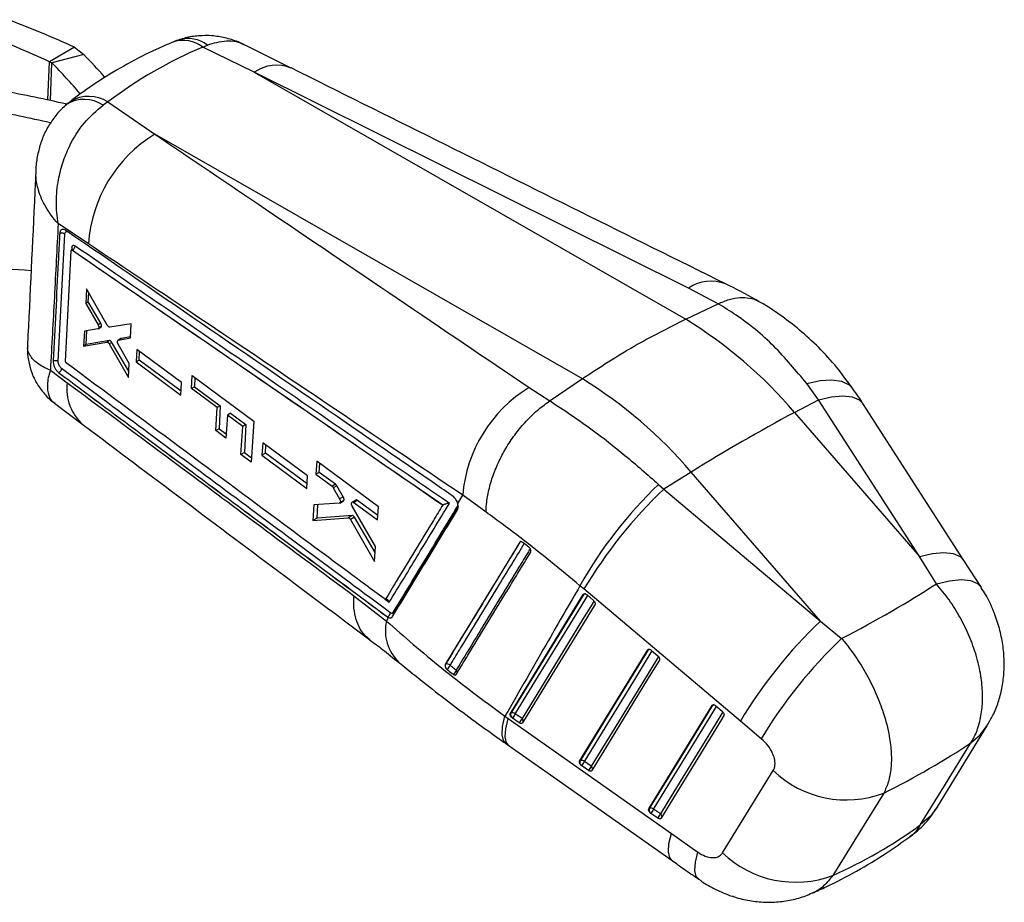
# Model space of a CAD drawing. Extents: x 6 to 410, y 86 to 287.
# Tile 12 of 13: x 327 to 410, y 95 to 170. Entities that reach past the tile are written whole.
import ezdxf

# ---------------------------------------------------------------- set-up
doc = ezdxf.new("R2010")
doc.units = 0
doc.layers.get('0').update_dxf_attribs({"linetype": 'CONTINUOUS'})

msp = doc.modelspace()

# ---------------------------------------------------------------- linework, layer by layer
at = {"color": 7, "linetype": 'CONTINUOUS'}
for p, q in [((331.2922, 167.8202), (329.1709, 166.5956)), ((331.2922, 167.8202), (332.0918, 167.201)), ((342.1923, 167.8339), (342.577, 168.0175)), ((346.5483, 165.7044), (342.1923, 167.8339)), ((349.6929, 166.0626), (345.8387, 167.9803)), ((329.1709, 166.5956), (329.3737, 166.5087)), ((332.0918, 167.201), (329.3737, 166.5087)), ((346.5483, 165.7044), (383.2165, 144.7262)), ((383.4595, 147.364), (346.5483, 165.7044)), ((334.1252, 163.1817), (333.717, 162.908)), ((334.1252, 163.1817), (338.1053, 160.4403)), ((374.4341, 139.6562), (338.1053, 160.4403)), ((332.4714, 151.1343), (329.9016, 152.8493)), ((329.9011, 141.1626), (330.455, 151.9666)), ((331.0538, 150.6024), (331.0412, 150.5951)), ((331.1048, 150.5854), (331.1063, 150.5863)), ((331.1067, 150.5861), (331.1063, 150.5863)), ((330.5244, 141.1789), (331.0143, 150.5388)), ((332.3029, 147.3021), (332.2411, 146.0735)), ((334.0743, 144.2193), (332.3029, 147.3021)), ((385.9723, 146.0397), (383.4595, 147.364)), ((332.4595, 146.1996), (332.497, 146.9643)), ((332.4595, 146.1996), (332.2411, 146.0735)), ((332.2411, 146.0735), (333.2896, 144.2613)), ((333.514, 144.3909), (332.4595, 146.1996)), ((383.2165, 144.7262), (385.9709, 146.0391)), ((385.9709, 146.0391), (385.9723, 146.0397)), ((333.2705, 143.9034), (332.1223, 143.7269)), ((333.514, 144.3909), (333.2896, 144.2613)), ((333.298, 143.9133), (333.5232, 144.0434)), ((333.5694, 144.1069), (333.3441, 143.9769)), ((336.1078, 144.3433), (334.287, 144.0605)), ((336.0427, 143.1351), (336.1078, 144.3433)), ((332.1223, 143.7269), (332.0572, 142.4493)), ((332.2822, 142.5791), (332.34, 143.7604)), ((335.2257, 143.0807), (334.994, 142.9469)), ((335.0198, 142.9566), (336.0427, 143.1351)), ((335.2514, 143.0903), (335.0198, 142.9566)), ((336.0478, 143.229), (335.2514, 143.0903)), ((332.0572, 142.4493), (334.0197, 142.7845)), ((332.2822, 142.5791), (332.0572, 142.4493)), ((334.2506, 142.9178), (332.2822, 142.5791)), ((334.2506, 142.9178), (334.0197, 142.7845)), ((334.4641, 142.7616), (334.2322, 142.6278)), ((334.2322, 142.6278), (335.8609, 139.7935)), ((335.8895, 140.3166), (334.4641, 142.7616)), ((335.9256, 140.9775), (335, 142.6017)), ((336.5847, 142.1661), (336.527, 141.113)), ((340.3897, 139.3472), (336.5847, 142.1661)), ((336.7693, 141.2528), (336.806, 142.0021)), ((330.608, 141.0027), (330.595, 141.0136)), ((335.8609, 139.7935), (335.9256, 140.9775)), ((336.7693, 141.2528), (336.527, 141.113)), ((336.527, 141.113), (340.3285, 138.2921)), ((340.3475, 138.6205), (336.7693, 141.2528)), ((329.239, 140.4053), (330.6749, 139.3387)), ((329.9237, 140.2093), (329.9496, 140.1891)), ((341.2266, 138.8461), (341.291, 139.9498)), ((341.291, 139.9498), (346.5272, 136.0761)), ((341.5185, 139.7815), (341.4798, 138.9923)), ((340.3285, 138.2921), (340.3897, 139.3472)), ((341.4798, 138.9923), (341.2266, 138.8461)), ((341.4798, 138.9923), (343.6654, 137.3847)), ((369.905, 138.9313), (371.6826, 137.7911)), ((374.4341, 139.6562), (371.6855, 137.7931)), ((394.4918, 137.8941), (393.4899, 139.2687)), ((343.4034, 137.2335), (341.2266, 138.8461)), ((329.597, 137.5915), (332.0193, 135.7693)), ((343.2846, 135.267), (343.4034, 137.2335)), ((343.6654, 137.3847), (343.4034, 137.2335)), ((343.6654, 137.3847), (343.5696, 135.4315)), ((371.6826, 137.7911), (371.6855, 137.7931)), ((392.4521, 136.813), (394.4918, 137.8941)), ((403.0739, 124.5747), (394.4918, 137.8941)), ((406.8496, 124.2438), (398.2686, 137.5616)), ((344.2741, 136.5884), (344.154, 134.6211)), ((344.5396, 136.7417), (344.2741, 136.5884)), ((345.5768, 135.6233), (344.2741, 136.5884)), ((344.5396, 136.7417), (345.8476, 135.7796)), ((392.4521, 136.813), (403.0739, 124.5747)), ((345.4284, 133.2316), (345.5768, 135.6233)), ((345.8476, 135.7796), (345.5768, 135.6233)), ((345.8476, 135.7796), (345.7312, 133.4064)), ((346.5272, 136.0761), (346.3086, 132.5774)), ((343.5696, 135.4315), (343.2846, 135.267)), ((344.154, 134.6211), (343.2846, 135.267)), ((343.5696, 135.4315), (344.1762, 134.9853)), ((347.2814, 134.241), (347.2147, 133.1828)), ((351.085, 131.4214), (347.2814, 134.241)), ((347.5095, 133.3529), (347.5435, 134.0467)), ((345.7312, 133.4064), (345.4284, 133.2316)), ((346.3086, 132.5774), (345.4284, 133.2316)), ((345.7312, 133.4064), (346.3327, 132.9639)), ((347.5095, 133.3529), (347.2147, 133.1828)), ((347.2147, 133.1828), (351.0157, 130.3617)), ((351.0414, 130.7548), (347.5095, 133.3529)), ((351.8667, 132.668), (351.7944, 131.5596)), ((357.1018, 128.7932), (351.8667, 132.668)), ((352.0825, 131.726), (352.1195, 132.4809)), ((351.0157, 130.3617), (351.085, 131.4214)), ((352.0825, 131.726), (351.7944, 131.5596)), ((351.7944, 131.5596), (353.1656, 130.5437)), ((353.4592, 130.7132), (352.0825, 131.726)), ((383.6697, 131.743), (381.3563, 130.3064)), ((394.651, 119.0905), (383.6697, 131.743)), ((353.4592, 130.7132), (353.1656, 130.5437)), ((353.5626, 130.5934), (353.2679, 130.4232)), ((354.1198, 129.643), (353.5626, 130.5934)), ((380.9154, 130.7052), (381.3563, 130.3064)), ((353.2679, 130.4232), (353.8131, 129.466)), ((363.8436, 129.0917), (364.2664, 129.7887)), ((366.2504, 128.3498), (364.2664, 129.7887)), ((381.3563, 130.3064), (394.651, 119.0905)), ((351.6232, 128.9571), (351.5358, 127.6402)), ((353.7803, 129.1028), (351.6232, 128.9571)), ((351.8924, 127.8461), (351.9479, 128.979)), ((354.1198, 129.643), (353.8131, 129.466)), ((353.8168, 129.114), (354.1297, 129.2946)), ((354.1687, 129.3395), (353.8569, 129.1596)), ((355.181, 129.3711), (354.879, 129.1968)), ((356.8709, 125.418), (354.886, 128.8424)), ((355.318, 129.3457), (355.017, 129.1719)), ((355.017, 129.1719), (357.0262, 127.683)), ((357.0526, 128.0697), (355.318, 129.3457)), ((362.579, 128.9583), (362.5716, 128.955)), ((354.865, 128.0607), (351.8924, 127.8461)), ((354.865, 128.0607), (354.5358, 127.8707)), ((357.0262, 127.683), (357.1018, 128.7932)), ((351.5358, 127.6402), (354.5358, 127.8707)), ((351.8924, 127.8461), (351.5358, 127.6402)), ((355.0682, 127.9064), (354.7379, 127.7158)), ((354.7379, 127.7158), (356.7833, 124.1502)), ((356.8367, 124.9234), (355.0682, 127.9064)), ((369.1125, 125.7885), (369.1235, 125.7949)), ((369.8922, 125.3631), (369.3617, 125.7806)), ((356.7833, 124.1502), (356.8709, 125.418)), ((369.9375, 125.3217), (369.8922, 125.3631)), ((404.5057, 122.2572), (403.0739, 124.5747)), ((408.3294, 121.9436), (406.8493, 124.2431)), ((368.3232, 111.2523), (374.5093, 121.3511)), ((374.5677, 121.8191), (374.2303, 122.1002)), ((374.5093, 121.3511), (374.5449, 121.3716)), ((387.8615, 110.6028), (374.5677, 121.8191)), ((374.8178, 121.3287), (374.8339, 121.3155)), ((374.8339, 121.3155), (375.3725, 120.852)), ((355.0217, 121.2406), (357.7866, 119.0991)), ((358.3685, 119.8162), (358.34, 119.7814)), ((357.7866, 119.0991), (357.9652, 119.3938)), ((357.8761, 119.4553), (357.8697, 119.4516)), ((357.8697, 119.4516), (357.9652, 119.3938)), ((394.651, 119.0905), (396.4624, 117.619)), ((374.2014, 107.2042), (379.982, 116.6417)), ((379.982, 116.6417), (380.0175, 116.6623)), ((380.2906, 116.6193), (380.3066, 116.6062)), ((380.3066, 116.6062), (380.8452, 116.1426)), ((362.7989, 115.4255), (362.7892, 115.4199)), ((362.8758, 115.0552), (362.9394, 114.9924)), ((368.3588, 111.2729), (368.3232, 111.2523)), ((380.0797, 103.1562), (385.4545, 111.9323)), ((385.4545, 111.9323), (385.4901, 111.9529)), ((385.7632, 111.9098), (385.7791, 111.8967)), ((385.7791, 111.8967), (386.3177, 111.4332)), ((367.8591, 111.0064), (368.1361, 110.8121)), ((368.1361, 110.8121), (381.9971, 101.0556)), ((368.4964, 110.8533), (368.4331, 110.9057)), ((369.075, 110.4549), (368.4964, 110.8533)), ((369.3059, 110.8117), (368.7273, 111.2102)), ((369.3573, 110.4523), (369.3353, 110.4319)), ((389.633, 109.1067), (387.8615, 110.6028)), ((404.6017, 103.3172), (408.863, 110.2651)), ((367.9462, 108.685), (368.2016, 108.5068)), ((374.237, 107.2248), (374.2014, 107.2042)), ((375.1841, 106.7637), (374.6055, 107.1621)), ((374.3746, 106.8052), (374.3113, 106.8577)), ((374.9532, 106.4068), (374.3746, 106.8052)), ((386.3345, 99.4103), (390.6512, 106.398)), ((380.1153, 103.1767), (380.0797, 103.1562)), ((381.0624, 102.7156), (380.4838, 103.114)), ((380.2529, 102.7572), (380.1894, 102.8098)), ((380.8315, 102.3587), (380.2529, 102.7572)), ((381.9971, 101.0556), (384.2436, 99.4759))]:
    msp.add_line(p, q, dxfattribs=at)
at = {"color": 8, "linetype": 'CONTINUOUS'}
for p, q in [((329.0329, 163.3484), (329.1709, 166.5956)), ((329.2375, 163.3039), (329.3737, 166.5087)), ((331.0466, 150.7968), (331.0364, 150.5986)), ((357.7076, 120.9273), (358.0303, 120.6881))]:
    msp.add_line(p, q, dxfattribs=at)
at = {"color": 8, "linetype": 'CONTINUOUS', "flags": 128}
for points in [[(331.0537, 150.6012), (331.0707, 150.606), (331.0941, 150.5966), (331.1065, 150.5864), (331.1067, 150.5861), (331.1067, 150.5861)], [(393.4899, 139.2687), (394.6238, 139.5221), (395.6235, 139.5906), (396.4544, 139.4716), (397.0875, 139.1695), (397.4173, 138.8315)], [(394.4918, 137.8941), (395.6032, 138.1484), (396.5723, 138.2322), (397.366, 138.1428), (397.9571, 137.883), (398.2687, 137.5609)], [(369.1235, 125.7949), (369.1426, 125.8186), (369.1622, 125.8333)], [(403.0739, 124.5747), (404.1855, 124.8294), (405.1548, 124.9135), (405.9484, 124.8241), (406.5393, 124.5643), (406.8498, 124.2431)], [(404.5057, 122.2572), (405.6283, 122.5205), (406.6081, 122.6119), (407.4111, 122.5282), (408.0096, 122.2722), (408.332, 121.9416)], [(374.5449, 121.3716), (374.5665, 121.3977), (374.5731, 121.4031)], [(368.7273, 111.2102), (368.9268, 111.5358), (369.7246, 112.8381), (372.9157, 118.0476), (374.8887, 121.2684)], [(375.4241, 120.7996), (375.2527, 120.5198), (374.4549, 119.2174), (371.2638, 114.0079), (369.3059, 110.8117)], [(374.6055, 107.1621), (374.805, 107.4877), (375.6027, 108.79), (378.7934, 113.9992), (380.3613, 116.559)], [(380.0175, 116.6623), (380.0392, 116.6884), (380.0458, 116.6938)], [(380.8967, 116.0902), (380.7253, 115.8104), (379.9277, 114.5081), (376.737, 109.2989), (375.1841, 106.7637)], [(380.4838, 103.114), (380.6832, 103.4396), (381.4807, 104.7418), (384.6709, 109.9507), (385.8339, 111.8496)], [(386.3692, 111.3808), (386.1979, 111.101), (385.4004, 109.7988), (382.2103, 104.59), (381.0624, 102.7156)], [(385.4901, 111.9529), (385.5117, 111.979), (385.5183, 111.9844)], [(367.9551, 108.6806), (367.7345, 108.9385), (367.6131, 109.442), (367.6551, 110.1389), (367.8591, 111.0064)], [(368.2021, 108.5072), (367.9953, 108.7551), (367.8788, 109.255), (367.9262, 109.9482), (368.1361, 110.8121)], [(407.4263, 108.7467), (408.2353, 109.4453), (408.8601, 110.2607)], [(404.6014, 103.3168), (403.9788, 102.5025), (403.1725, 101.8041)], [(382.0634, 98.7518), (381.8566, 98.9995), (381.7401, 99.4991), (381.7874, 100.192), (381.9971, 101.0556)], [(384.3147, 97.1691), (384.1112, 97.4103), (383.9903, 97.9108), (384.0349, 98.607), (384.2436, 99.4759)]]:
    msp.add_lwpolyline(points, dxfattribs=at)
at = {"color": 7, "linetype": 'CONTINUOUS', "flags": 128}
for points in [[(374.5449, 121.3716), (371.4404, 116.3036), (368.3588, 111.2729)], [(375.5034, 120.4859), (375.304, 120.1604), (374.5062, 118.858), (371.3151, 113.6485), (369.3573, 110.4523)], [(380.0175, 116.6623), (377.1158, 111.9249), (374.237, 107.2248)], [(380.9761, 115.7766), (380.7767, 115.451), (379.979, 114.1487), (376.7884, 108.9395), (375.2355, 106.4042)], [(385.4901, 111.9529), (382.7912, 107.5461), (380.1153, 103.1767)], [(386.4486, 111.0672), (386.2492, 110.7416), (385.4517, 109.4394), (382.2617, 104.2306), (381.1138, 102.3562)], [(403.1725, 101.8041), (405.2813, 105.2459), (407.4263, 108.7467)], [(368.2016, 108.5075), (371.2503, 106.3618), (382.0629, 98.7522)], [(400.0358, 104.4853), (397.8589, 100.9641), (395.7169, 97.4992)]]:
    msp.add_lwpolyline(points, dxfattribs=at)
at = {"color": 7, "linetype": 'CONTINUOUS'}
for centre, radius, start, end in [((297.401, 94.0147), 81.215, 65.3356, 69.662914), ((295.2797, 92.79), 81.215, 65.3356, 69.662914), ((275.4299, 114.7911), 74.7304, 41.061007, 43.792977), ((279.2475, 116.5104), 73.226, 41.784935, 43.808333), ((304.5254, 50.2618), 115.7119, 76.972727, 79.699307), ((303.2613, 48.6763), 115.6877, 77.0196, 79.699407), ((344.3004, 150.3314), 11.8562, 121.501559, 176.117089), ((330.9653, 150.6658), 0.1542, 1.250838, 58.181839), ((325.9591, 136.0593), 12.8872, 82.783887, 101.633989), ((363.1484, 111.9584), 38.4247, 40.303785, 58.515301), ((376.1203, 128.788), 11.8961, 121.497845, 175.174347), ((354.366, 106.8884), 38.4247, 40.303785, 58.515301), ((462.5187, 5.2993), 149.014, 118.047373, 121.947251), ((406.4817, 103.9437), 37.0111, 133.691512, 150.621847), ((409.1858, 101.0885), 40.3505, 133.605705, 149.085168), ((357.6666, 119.8591), 0.4549, 297.417991, 352.825015), ((422.4664, 89.8808), 40.3349, 133.599246, 149.086082), ((424.3952, 88.2127), 40.5582, 133.527958, 148.991864), ((362.9382, 115.1188), 0.3368, 40.11051, 114.42142), ((363.1444, 115.304), 0.3662, 160.624131, 222.811265), ((362.5647, 115.5395), 0.6631, 304.399493, 342.111712), ((363.0696, 115.1291), 0.6766, 305.365915, 342.288253), ((368.7022, 111.1513), 0.3643, 160.502919, 222.385456), ((368.4974, 110.9733), 0.3301, 45.851002, 114.829585), ((367.8708, 111.5113), 0.908, 313.556316, 340.630562), ((368.4492, 111.1129), 0.9081, 313.559947, 340.630546), ((374.5804, 107.1032), 0.3643, 160.501771, 222.372624), ((374.3756, 106.9252), 0.3301, 45.85368, 114.831321), ((373.7489, 107.4632), 0.908, 313.558568, 340.632504), ((374.3276, 107.0647), 0.9078, 313.556537, 340.635038), ((396.8586, 112.8757), 8.9718, 226.220395, 290.7402), ((380.4585, 103.0551), 0.3642, 160.49514, 222.358247), ((380.2539, 102.8772), 0.3301, 45.855766, 114.836003), ((379.6272, 103.4151), 0.908, 313.561869, 340.635478), ((380.2058, 103.0167), 0.9079, 313.559697, 340.635045), ((392.5401, 105.8893), 8.9714, 226.234822, 290.739013)]:
    msp.add_arc(centre, radius, start, end, dxfattribs=at)
at = {"color": 8, "linetype": 'CONTINUOUS'}
for centre, radius, start, end in [((340.5279, 165.7338), 2.6797, 51.602379, 108.20259), ((340.9281, 165.8006), 2.7628, 53.357772, 105.933537), ((348.4516, 162.9917), 3.3139, 67.971103, 125.054241), ((332.1212, 160.5755), 2.8262, 55.622457, 122.637372), ((332.4903, 160.6071), 3.0498, 57.583858, 120.671617), ((385.3632, 144.6545), 3.3114, 68.092431, 125.09051), ((334.6666, 138.8032), 4.0275, 172.358935, 228.920499), ((369.2526, 125.5547), 0.2726, 81.558891, 118.253578), ((374.6684, 121.149), 0.2546, 89.873483, 119.032114), ((358.0715, 119.6228), 0.3119, 355.11005, 30.579221), ((358.1507, 119.6504), 0.2737, 2.211895, 37.2905), ((361.4557, 118.2886), 3.7576, 167.543852, 225.987713), ((380.141, 116.44), 0.2542, 90.165477, 119.046678), ((363.5227, 114.7262), 0.2748, 351.521987, 45.835135), ((385.6136, 111.7304), 0.2544, 90.216689, 119.038715), ((369.1369, 110.5926), 0.2768, 347.691971, 52.370288), ((375.0284, 106.5496), 0.2647, 344.799286, 53.967488), ((380.9067, 102.5016), 0.2647, 344.797468, 53.968643)]:
    msp.add_arc(centre, radius, start, end, dxfattribs=at)
at = {"color": 7, "linetype": 'CONTINUOUS'}
for centre, major_axis, ratio, start_param, end_param in [((382.1585, 82.3241), (-42.2858, 84.4499), 0.6153061, 6.2393146, 6.3995611), ((333.3952, 144.2941), (-0.1228, 0.2535), 0.5369659, 2.9891526, 3.6618763), ((353.4484, 130.4933), (-0.1202, 0.2481), 0.5369659, 4.8588419, 5.4888296), ((354.0022, 129.5443), (-0.1223, 0.2524), 0.5369659, 3.1804792, 3.5549812), ((338.8467, 126.2368), (79.644, 15.0729), 0.3221839, 5.4582864, 5.6179476), ((338.8467, 126.2368), (82.3028, 2.7591), 0.425214, 5.5362565, 5.6829605), ((371.4514, 178.9978), (-16.1395, 84.0458), 0.6587995, 3.2922218, 3.4403381)]:
    msp.add_ellipse(centre, major_axis=major_axis, ratio=ratio, start_param=start_param, end_param=end_param, dxfattribs=at)
for points, knots in [([(339.6924, 168.28), (339.2058, 168.0739), (337.8691, 167.5076), (335.7526, 166.4325), (333.4198, 165.0331), (331.8387, 163.9237), (331.0382, 163.3098), (330.9336, 163.2296)], [0, 0, 0, 0, 0.15637164, 0.42951791, 0.70218284, 0.96107254, 1, 1, 1, 1]), ([(340.3727, 168.5221), (340.1888, 168.4674), (339.9547, 168.3977), (339.7352, 168.2906), (339.6881, 168.2676)], [0, 0, 0, 0, 0.7852786, 1, 1, 1, 1]), ([(345.8317, 167.9632), (345.6165, 168.0728), (345.055, 168.3588), (344.0819, 168.6449), (342.9472, 168.8281), (341.8154, 168.8169), (340.8791, 168.6891), (340.3513, 168.4987), (340.1745, 168.4348)], [0, 0, 0, 0, 0.1240856, 0.3238032, 0.5189049, 0.7127784, 0.9037622, 1, 1, 1, 1]), ([(386.5952, 147.7296), (382.5057, 149.7585), (370.196, 155.8659), (357.904, 161.9824), (349.6957, 166.0668)], [0, 0, 0, 0, 0.3322211, 1, 1, 1, 1]), ([(330.9463, 163.2218), (330.8752, 163.1732), (330.7071, 163.0583), (330.5552, 162.9213), (330.4676, 162.8422)], [0, 0, 0, 0, 0.4228922, 1, 1, 1, 1]), ([(330.6149, 162.938), (330.458, 162.8096), (330.0184, 162.4498), (329.4279, 161.7117), (328.8458, 160.7701), (328.4122, 159.7448), (328.1364, 158.6624), (328.0073, 157.8758), (328.0119, 157.4507), (328.0124, 157.4068)], [0, 0, 0, 0, 0.09635383, 0.26997313, 0.44671622, 0.62311888, 0.79769583, 0.979113, 1, 1, 1, 1]), ([(329.9016, 152.8493), (329.9005, 152.855), (329.7914, 153.4578), (329.6916, 154.688), (329.8635, 156.4442), (330.2645, 158.0233), (330.9392, 159.7027), (332.0439, 161.5002), (333.1642, 162.4429), (333.717, 162.908)], [0, 0, 0, 0, 0.0015914, 0.1708802, 0.3318784, 0.4598514, 0.5877996, 0.7965949, 1, 1, 1, 1]), ([(338.1053, 160.4403), (341.2358, 158.3262), (351.8446, 151.1617), (362.4377, 143.9881), (369.905, 138.9313)], [0, 0, 0, 0, 0.295086, 1, 1, 1, 1]), ([(328.0048, 157.4151), (327.9757, 156.7887), (327.7444, 151.8206), (327.5025, 146.8462), (327.291, 142.4989)], [0, 0, 0, 0, 0.1260827, 1, 1, 1, 1]), ([(329.9016, 152.8493), (329.7929, 150.7649), (329.5766, 146.6168), (329.3511, 142.4689), (329.239, 140.4053)], [0, 0, 0, 0, 0.5024893, 1, 1, 1, 1]), ([(330.5487, 152.2647), (330.4907, 152.2971), (330.3747, 152.3618), (330.219, 152.3556), (330.1005, 152.2712), (330.0403, 152.1393), (330.0302, 152.0365), (330.0267, 152.0015)], [0, 0, 0, 0, 0.2220777, 0.4438882, 0.66514, 0.8861683, 1, 1, 1, 1]), ([(363.4465, 129.6864), (363.3146, 129.7771), (362.655, 130.2307), (359.8846, 132.1356), (349.0599, 139.577), (338.7473, 146.6453), (330.5489, 152.2645)], [0, 0, 0, 0, 0.0120416, 0.0602074, 0.2528705, 1, 1, 1, 1]), ([(330.0267, 152.0011), (330.0186, 151.8394), (329.9779, 151.0306), (329.7961, 147.4306), (329.618, 143.9912), (329.4734, 141.1991)], [0, 0, 0, 0, 0.0449321, 0.2246607, 1, 1, 1, 1]), ([(330.455, 151.9669), (330.4405, 151.9765), (330.4114, 151.9956), (330.3573, 152.0171), (330.2982, 152.032), (330.2358, 152.0394), (330.1729, 152.039), (330.1123, 152.0307), (330.0632, 152.0173), (330.0368, 152.0056), (330.0267, 152.0011)], [0, 0, 0, 0, 0.1313428, 0.2626817, 0.3940317, 0.5253676, 0.6567101, 0.7880554, 0.919393, 1, 1, 1, 1]), ([(331.0143, 150.5388), (331.016, 150.5504), (331.0193, 150.5736), (331.0365, 150.5951), (331.0606, 150.603), (331.0849, 150.5977), (331.0999, 150.5885), (331.1048, 150.5854)], [0, 0, 0, 0, 0.2227499, 0.4455171, 0.6679936, 0.8899081, 1, 1, 1, 1]), ([(331.3397, 150.9454), (331.3228, 150.9558), (331.2736, 150.9861), (331.1948, 151.0032), (331.1177, 150.9776), (331.0624, 150.9089), (331.0519, 150.8342), (331.0466, 150.7968)], [0, 0, 0, 0, 0.1156544, 0.3365933, 0.5572937, 0.7779077, 1, 1, 1, 1]), ([(331.1203, 150.6768), (331.1203, 150.6771), (331.1207, 150.6807), (331.1155, 150.6617), (331.096, 150.6303), (331.0655, 150.6142), (331.0511, 150.6066)], [0, 0, 0, 0, 0.0245246, 0.3159006, 0.6758644, 1, 1, 1, 1]), ([(331.1048, 150.5854), (336.384, 146.9609), (346.8792, 139.7554), (357.3619, 132.5406), (362.5716, 128.955)], [0, 0, 0, 0, 0.5030115, 1, 1, 1, 1]), ([(331.1063, 150.5863), (336.3498, 146.9878), (346.8469, 139.7838), (357.3313, 132.5688), (362.5784, 128.9587), (362.579, 128.9583)], [0, 0, 0, 0, 0.4994939, 0.9999489, 1, 1, 1, 1]), ([(331.1067, 150.5861), (331.1368, 150.6047), (331.197, 150.6418), (331.2735, 150.736), (331.3277, 150.8433), (331.3357, 150.9114), (331.3397, 150.9454)], [0, 0, 0, 0, 0.2500016, 0.4999998, 0.7500002, 1, 1, 1, 1]), ([(363.1346, 129.0893), (357.7799, 132.7748), (347.1885, 140.0645), (336.5832, 147.3455), (331.3397, 150.9454)], [0, 0, 0, 0, 0.50557107, 1, 1, 1, 1]), ([(364.2664, 129.7887), (356.7998, 134.8161), (346.2081, 141.9477), (335.6011, 149.0413), (332.4714, 151.1343)], [0, 0, 0, 0, 0.7049426, 1, 1, 1, 1]), ([(389.4458, 146.2283), (389.3426, 146.289), (388.439, 146.8207), (387.4642, 147.3039), (386.6008, 147.732)], [0, 0, 0, 0, 0.11419079, 1, 1, 1, 1]), ([(385.9723, 146.0397), (386.2833, 146.1746), (386.9143, 146.4482), (387.814, 146.6041), (388.6443, 146.5448), (389.1993, 146.4003), (389.439, 146.2198), (389.4684, 146.1978)], [0, 0, 0, 0, 0.2380232, 0.4829492, 0.7209725, 0.9658981, 1, 1, 1, 1]), ([(393.4899, 139.2687), (392.5836, 140.3618), (390.7464, 142.5775), (388.1255, 144.7136), (386.4823, 145.7245), (385.9709, 146.0391)], [0, 0, 0, 0, 0.4014106, 0.8137051, 1, 1, 1, 1]), ([(397.4025, 138.8237), (397.0223, 139.3562), (396.1917, 140.5196), (394.7415, 142.1272), (393.1166, 143.6632), (391.3852, 144.9946), (390.1639, 145.8384), (389.4994, 146.1851), (389.4699, 146.2005)], [0, 0, 0, 0, 0.1763905, 0.3853668, 0.5880743, 0.7886761, 0.9906021, 1, 1, 1, 1]), ([(383.2165, 144.7262), (381.7532, 143.9917), (378.8266, 142.5226), (375.8983, 140.6117), (374.4341, 139.6562)], [0, 0, 0, 0, 0.5, 1, 1, 1, 1]), ([(333.2896, 144.2613), (333.3038, 144.233), (333.3323, 144.1764), (333.3531, 144.0871), (333.3549, 144.0198), (333.3468, 143.9876), (333.3441, 143.9769)], [0, 0, 0, 0, 0.2864588, 0.5729635, 0.8580792, 1, 1, 1, 1]), ([(333.3441, 143.9769), (333.3364, 143.9571), (333.3254, 143.9287), (333.3029, 143.9195), (333.2961, 143.9167)], [0, 0, 0, 0, 0.6992655, 1, 1, 1, 1]), ([(333.5694, 144.1069), (333.5738, 144.1294), (333.5827, 144.1743), (333.5697, 144.2602), (333.5442, 144.3348), (333.5217, 144.3765), (333.514, 144.3909)], [0, 0, 0, 0, 0.2836251, 0.5672337, 0.8514478, 1, 1, 1, 1]), ([(334.287, 144.0605), (334.2688, 144.0608), (334.2325, 144.0613), (334.1705, 144.099), (334.1156, 144.1539), (334.0867, 144.1996), (334.0743, 144.2193)], [0, 0, 0, 0, 0.2658646, 0.5316637, 0.7985131, 1, 1, 1, 1]), ([(327.312, 142.5026), (327.3031, 142.4201), (327.2578, 142.0015), (327.3505, 141.2352), (327.6089, 140.2128), (328.0695, 139.242), (328.6978, 138.3991), (329.2204, 137.8573), (329.5496, 137.6382), (329.6063, 137.6004)], [0, 0, 0, 0, 0.0440682, 0.2237478, 0.4054474, 0.6042944, 0.7898198, 0.9637439, 1, 1, 1, 1]), ([(334.0197, 142.7845), (334.0378, 142.7846), (334.0738, 142.7846), (334.1355, 142.7478), (334.1905, 142.6934), (334.2196, 142.6476), (334.2322, 142.6278)], [0, 0, 0, 0, 0.2650876, 0.5301123, 0.7962169, 1, 1, 1, 1]), ([(334.4641, 142.7616), (334.4472, 142.7873), (334.4133, 142.8387), (334.3519, 142.8921), (334.2954, 142.9196), (334.2641, 142.9184), (334.2506, 142.9178)], [0, 0, 0, 0, 0.26619899, 0.53237232, 0.79886221, 1, 1, 1, 1]), ([(335.0001, 142.6017), (334.986, 142.6305), (334.9578, 142.688), (334.9379, 142.7781), (334.9376, 142.8367), (334.9427, 142.8636), (334.9435, 142.8677)], [0, 0, 0, 0, 0.3150685, 0.6301983, 0.943749, 1, 1, 1, 1]), ([(334.9435, 142.8677), (334.9503, 142.8881), (334.964, 142.9287), (334.9961, 142.9509), (335.0163, 142.9557), (335.0198, 142.9566)], [0, 0, 0, 0, 0.4525908, 0.9051502, 1, 1, 1, 1]), ([(329.4734, 141.1991), (329.4827, 141.2031), (329.5086, 141.2144), (329.557, 141.2276), (329.6181, 141.2359), (329.6814, 141.2362), (329.7442, 141.2286), (329.8035, 141.2134), (329.8577, 141.1916), (329.8867, 141.1723), (329.9011, 141.1626)], [0, 0, 0, 0, 0.0737994, 0.2061113, 0.3384257, 0.4707387, 0.6030483, 0.7353628, 0.8676811, 1, 1, 1, 1]), ([(329.4734, 141.1991), (329.4756, 141.1241), (329.4798, 140.9742), (329.5577, 140.7203), (329.6789, 140.4816), (329.8099, 140.3097), (329.8948, 140.2348), (329.9237, 140.2093)], [0, 0, 0, 0, 0.2213688, 0.4426966, 0.6641093, 0.8858418, 1, 1, 1, 1]), ([(330.1938, 140.5421), (330.1654, 140.5663), (330.1024, 140.62), (330.0147, 140.7429), (329.9441, 140.8913), (329.9033, 141.0391), (329.9018, 141.1236), (329.9011, 141.1626)], [0, 0, 0, 0, 0.175175, 0.3895147, 0.6033624, 0.8168783, 1, 1, 1, 1]), ([(329.9507, 140.1896), (329.9813, 140.2078), (330.0424, 140.2441), (330.1215, 140.3365), (330.1788, 140.4419), (330.1889, 140.5087), (330.1939, 140.5421)], [0, 0, 0, 0, 0.24999992, 0.50000023, 0.74999997, 1, 1, 1, 1]), ([(358.1179, 119.8023), (353.4577, 123.2563), (344.1372, 130.1643), (334.8415, 137.0829), (330.1938, 140.5421)], [0, 0, 0, 0, 0.50000733, 1, 1, 1, 1]), ([(330.595, 141.0136), (330.5895, 141.0192), (330.5744, 141.0345), (330.5525, 141.0676), (330.5338, 141.1107), (330.5247, 141.1494), (330.5245, 141.1706), (330.5244, 141.1789)], [0, 0, 0, 0, 0.1348382, 0.3723436, 0.6101808, 0.8487064, 1, 1, 1, 1]), ([(357.6912, 120.9234), (357.6566, 120.949), (357.099, 121.3618), (354.4494, 123.3232), (345.4479, 129.9877), (336.9839, 136.2702), (330.608, 141.0027)], [0, 0, 0, 0, 0.00383, 0.0617, 0.2931802, 1, 1, 1, 1]), ([(329.9498, 140.1889), (334.5966, 136.7302), (343.8902, 129.8128), (353.2098, 122.9053), (357.8697, 119.4516)], [0, 0, 0, 0, 0.4999992, 1, 1, 1, 1]), ([(329.9508, 140.1895), (334.5988, 136.7315), (343.8949, 129.8154), (353.2157, 122.9087), (357.8761, 119.4553)], [0, 0, 0, 0, 0.49999933, 1, 1, 1, 1]), ([(330.6749, 139.3387), (334.3943, 136.5752), (342.4995, 130.5532), (350.625, 124.5104), (355.0217, 121.2406)], [0, 0, 0, 0, 0.4589035, 1, 1, 1, 1]), ([(398.2655, 137.5569), (398.1448, 137.748), (397.8693, 138.1839), (397.5727, 138.5909), (397.4061, 138.8195)], [0, 0, 0, 0, 0.4383355, 1, 1, 1, 1]), ([(366.2504, 128.3498), (366.2512, 128.3881), (366.2572, 128.6603), (366.3089, 129.3261), (366.5058, 130.3848), (366.8885, 131.6254), (367.4234, 132.8622), (368.0899, 134.0608), (368.8739, 135.1859), (369.7495, 136.2049), (370.6938, 137.1005), (371.353, 137.5609), (371.6826, 137.7911)], [0, 0, 0, 0, 0.0117322, 0.08346021, 0.19803183, 0.31260357, 0.42717133, 0.54173903, 0.65630419, 0.77086934, 0.88543468, 1, 1, 1, 1]), ([(371.6855, 137.7931), (372.8708, 137.0111), (374.9551, 135.636), (378.0703, 133.1867), (379.9614, 131.5373), (380.9154, 130.7052)], [0, 0, 0, 0, 0.3951355, 0.69484245, 1, 1, 1, 1]), ([(332.0205, 135.7696), (337.7351, 131.4768), (345.843, 125.3861), (353.9742, 119.3071), (356.3743, 117.5127)], [0, 0, 0, 0, 0.7048228, 1, 1, 1, 1]), ([(353.1656, 130.5437), (353.1857, 130.5265), (353.2232, 130.4944), (353.2537, 130.4457), (353.2679, 130.4232)], [0, 0, 0, 0, 0.5371327, 1, 1, 1, 1]), ([(363.6493, 129.4843), (363.6013, 129.5423), (363.536, 129.6212), (363.4653, 129.6727), (363.4465, 129.6864)], [0, 0, 0, 0, 0.7345654, 1, 1, 1, 1]), ([(353.8569, 129.1596), (353.8464, 129.1431), (353.827, 129.1126), (353.795, 129.1059), (353.7803, 129.1028)], [0, 0, 0, 0, 0.5402052, 1, 1, 1, 1]), ([(353.8131, 129.466), (353.8271, 129.4375), (353.8552, 129.3804), (353.8751, 129.2905), (353.8763, 129.2132), (353.8629, 129.1762), (353.8569, 129.1596)], [0, 0, 0, 0, 0.2622193, 0.5244904, 0.7853921, 1, 1, 1, 1]), ([(354.1687, 129.3395), (354.1752, 129.3598), (354.1883, 129.4002), (354.1821, 129.4829), (354.1591, 129.5674), (354.1322, 129.6191), (354.1198, 129.643)], [0, 0, 0, 0, 0.2587224, 0.5174355, 0.776615, 1, 1, 1, 1]), ([(354.886, 128.8424), (354.8718, 128.8705), (354.8432, 128.9265), (354.8222, 129.0159), (354.8199, 129.0886), (354.8298, 129.1239), (354.8337, 129.1378)], [0, 0, 0, 0, 0.2743558, 0.5487722, 0.8217598, 1, 1, 1, 1]), ([(354.8337, 129.1378), (354.8427, 129.1557), (354.8608, 129.1915), (354.9086, 129.2118), (354.9627, 129.2061), (354.9999, 129.1827), (355.017, 129.1719)], [0, 0, 0, 0, 0.2598604, 0.5197049, 0.7802949, 1, 1, 1, 1]), ([(355.318, 129.3457), (355.2977, 129.3579), (355.2569, 129.3822), (355.2091, 129.387), (355.1891, 129.3723), (355.183, 129.3677)], [0, 0, 0, 0, 0.4082029, 0.8164633, 1, 1, 1, 1]), ([(362.5716, 128.955), (362.5697, 128.9518), (362.3049, 128.5159), (360.9876, 126.3504), (359.363, 123.676), (358.0019, 121.435), (357.6912, 120.9234)], [0, 0, 0, 0, 0.001184, 0.1627187, 0.8088572, 1, 1, 1, 1]), ([(358.0303, 120.6881), (358.8639, 122.0608), (360.5642, 124.8606), (362.2668, 127.6616), (363.1346, 129.0893)], [0, 0, 0, 0, 0.4902754, 1, 1, 1, 1]), ([(363.8837, 128.8901), (362.9639, 127.3774), (361.1242, 124.3522), (359.287, 121.3282), (358.3685, 119.8162)], [0, 0, 0, 0, 0.5000004, 1, 1, 1, 1]), ([(363.1346, 129.0893), (363.1339, 129.0893), (363.0891, 129.0853), (362.9915, 129.0723), (362.8411, 129.0417), (362.7163, 129.0078), (362.6341, 128.981), (362.5959, 128.9653), (362.579, 128.9583)], [0, 0, 0, 0, 0.0053133, 0.3355814, 0.6405057, 0.8090104, 0.9156956, 1, 1, 1, 1]), ([(363.8436, 129.0917), (363.84, 129.1033), (363.8138, 129.1897), (363.754, 129.3301), (363.6799, 129.4393), (363.6493, 129.4843)], [0, 0, 0, 0, 0.0838417, 0.6218186, 1, 1, 1, 1]), ([(363.8263, 128.5495), (363.8475, 128.598), (363.89, 128.695), (363.8917, 128.8916), (363.8587, 129.0288), (363.8436, 129.0917)], [0, 0, 0, 0, 0.3514019, 0.7027985, 1, 1, 1, 1]), ([(355.0682, 127.9064), (355.0511, 127.932), (355.0168, 127.983), (354.9551, 128.0357), (354.903, 128.06), (354.8749, 128.0605), (354.865, 128.0607)], [0, 0, 0, 0, 0.28213807, 0.56424833, 0.84650401, 1, 1, 1, 1]), ([(358.3087, 119.4763), (359.2277, 120.9882), (361.0657, 124.0119), (362.9061, 127.037), (363.8263, 128.5495)], [0, 0, 0, 0, 0.4999998, 1, 1, 1, 1]), ([(374.2303, 122.1002), (373.3901, 122.7917), (371.697, 124.1853), (369.0041, 126.3288), (367.234, 127.6279), (366.2504, 128.3498)], [0, 0, 0, 0, 0.3044228, 0.6135007, 1, 1, 1, 1]), ([(354.5358, 127.8707), (354.5546, 127.8691), (354.592, 127.8661), (354.6539, 127.8247), (354.7037, 127.771), (354.7289, 127.7304), (354.7379, 127.7158)], [0, 0, 0, 0, 0.2803276, 0.5606214, 0.8422908, 1, 1, 1, 1]), ([(369.1125, 125.7885), (368.0581, 124.0601), (365.9495, 120.6034), (363.8427, 117.1478), (362.7892, 115.4199)], [0, 0, 0, 0, 0.5000001, 1, 1, 1, 1]), ([(369.1235, 125.7949), (368.0689, 124.0665), (367.0062, 122.3249), (364.8984, 118.868), (363.8446, 117.1401), (362.7989, 115.4255)], [0, 0, 0, 0, 0.5000001, 0.5038301, 1, 1, 1, 1]), ([(369.3617, 125.7806), (369.3364, 125.7977), (369.2857, 125.8319), (369.212, 125.8469), (369.1502, 125.8343), (369.1247, 125.8033), (369.1125, 125.7885)], [0, 0, 0, 0, 0.2547721, 0.5095406, 0.7640389, 1, 1, 1, 1]), ([(363.7161, 114.5684), (363.782, 114.6765), (364.1124, 115.2182), (365.501, 117.4943), (367.5448, 120.8438), (369.3249, 123.7602), (370.046, 124.9417)], [0, 0, 0, 0, 0.0312554, 0.1566757, 0.6583565, 1, 1, 1, 1]), ([(370.046, 124.9417), (370.0545, 124.9611), (370.072, 125.001), (370.0678, 125.0845), (370.0392, 125.1758), (369.9929, 125.2588), (369.954, 125.303), (369.9375, 125.3217)], [0, 0, 0, 0, 0.20174806, 0.41527954, 0.62881821, 0.842341, 1, 1, 1, 1]), ([(407.4263, 108.7467), (407.503, 108.871), (407.7812, 109.3219), (408.1418, 110.2287), (408.4051, 111.5199), (408.4584, 112.9383), (408.3081, 114.5021), (407.9313, 116.1469), (407.3308, 117.8183), (406.5578, 119.4048), (405.6187, 120.9185), (404.8767, 121.8109), (404.5057, 122.2572)], [0, 0, 0, 0, 0.0397528, 0.1441915, 0.2486299, 0.3511387, 0.4536479, 0.569709, 0.6766522, 0.7835971, 0.891798, 1, 1, 1, 1]), ([(374.2303, 122.1002), (373.3357, 120.5494), (371.2058, 116.8568), (369.0876, 113.1541), (367.8591, 111.0064)], [0, 0, 0, 0, 0.4199752, 1, 1, 1, 1]), ([(374.5093, 121.3511), (374.5229, 121.367), (374.55, 121.3988), (374.6182, 121.4129), (374.6979, 121.3995), (374.7674, 121.3662), (374.806, 121.3375), (374.8178, 121.3287)], [0, 0, 0, 0, 0.2233066, 0.4465939, 0.6714302, 0.899765, 1, 1, 1, 1]), ([(408.8476, 110.2694), (409.01, 110.5404), (409.3791, 111.1561), (409.7855, 112.2043), (410.102, 113.39), (410.268, 114.6322), (410.2864, 115.9371), (410.1467, 117.2798), (409.8418, 118.655), (409.3602, 120.0203), (408.8518, 121.1298), (408.4421, 121.7332), (408.3104, 121.9272)], [0, 0, 0, 0, 0.07715064, 0.17525173, 0.27399895, 0.37764342, 0.48137266, 0.59267291, 0.70575518, 0.82202854, 0.94278953, 1, 1, 1, 1]), ([(356.4134, 117.5158), (356.303, 117.5898), (355.9621, 117.8182), (355.5504, 118.3921), (355.1859, 119.2113), (355.0127, 120.1206), (354.9957, 120.8253), (355.0183, 121.1863), (355.0217, 121.2406)], [0, 0, 0, 0, 0.1084763, 0.3347497, 0.5546481, 0.7809234, 0.9670404, 1, 1, 1, 1]), ([(358.0303, 120.6881), (358.0299, 120.6893), (358.0274, 120.6971), (358.0112, 120.7434), (357.9728, 120.8167), (357.9036, 120.8902), (357.8296, 120.9313), (357.7565, 120.9442), (357.712, 120.93), (357.6912, 120.9234)], [0, 0, 0, 0, 0.007096, 0.0478008, 0.2878376, 0.4954333, 0.6767359, 0.8489869, 1, 1, 1, 1]), ([(375.3725, 120.852), (375.3922, 120.8333), (375.4367, 120.7911), (375.4893, 120.7109), (375.5221, 120.6236), (375.5287, 120.5436), (375.5116, 120.5046), (375.5034, 120.4859)], [0, 0, 0, 0, 0.1687102, 0.3807738, 0.5928513, 0.804924, 1, 1, 1, 1]), ([(358.34, 119.7814), (358.3231, 119.7702), (358.2851, 119.7449), (358.207, 119.748), (358.1476, 119.7842), (358.1179, 119.8023)], [0, 0, 0, 0, 0.28572, 0.6428849, 1, 1, 1, 1]), ([(357.7866, 119.0991), (358.5372, 118.4384), (360.0384, 117.1171), (362.4932, 115.0912), (365.0862, 113.0452), (366.9348, 111.686), (367.8591, 111.0064)], [0, 0, 0, 0, 0.246889, 0.4937677, 0.7468862, 1, 1, 1, 1]), ([(357.9652, 119.3938), (358.0158, 119.377), (358.117, 119.3434), (358.236, 119.3824), (358.287, 119.4482), (358.3087, 119.4763)], [0, 0, 0, 0, 0.3641245, 0.7282786, 1, 1, 1, 1]), ([(356.3859, 117.4783), (356.7417, 117.2215), (357.5537, 116.6354), (358.3704, 115.9575), (358.8293, 115.5767)], [0, 0, 0, 0, 0.4381882, 1, 1, 1, 1]), ([(396.4624, 117.619), (396.4859, 117.591), (396.8859, 117.1141), (397.6309, 116.1234), (398.5928, 114.5728), (399.3981, 112.9531), (400.0842, 111.1741), (400.5202, 109.4587), (400.703, 107.8819), (400.6775, 106.5821), (400.471, 105.4171), (400.1809, 104.7959), (400.0358, 104.4853)], [0, 0, 0, 0, 0.0069127, 0.1179642, 0.2290146, 0.3389212, 0.4488266, 0.5875949, 0.6903341, 0.793073, 0.8965363, 1, 1, 1, 1]), ([(379.982, 116.6417), (379.9955, 116.6576), (380.0226, 116.6894), (380.0909, 116.7036), (380.1705, 116.6901), (380.24, 116.6568), (380.2787, 116.6281), (380.2906, 116.6193)], [0, 0, 0, 0, 0.2232731, 0.4464794, 0.6712918, 0.8995387, 1, 1, 1, 1]), ([(358.8467, 115.5891), (359.2934, 115.2231), (360.3712, 114.3401), (362.1806, 112.9202), (364.2505, 111.3482), (366.1692, 109.9369), (367.433, 109.0527), (367.9576, 108.6856)], [0, 0, 0, 0, 0.1638613, 0.3953306, 0.6187596, 0.84173, 1, 1, 1, 1]), ([(380.8452, 116.1426), (380.8649, 116.1239), (380.9093, 116.0817), (380.962, 116.0015), (380.9948, 115.9142), (381.0013, 115.8342), (380.9843, 115.7953), (380.9761, 115.7766)], [0, 0, 0, 0, 0.16889926, 0.3809864, 0.59306097, 0.80513948, 1, 1, 1, 1]), ([(362.7892, 115.4199), (362.7803, 115.3992), (362.7625, 115.3578), (362.7673, 115.2713), (362.7957, 115.1788), (362.8365, 115.1047), (362.8667, 115.0667), (362.8758, 115.0552)], [0, 0, 0, 0, 0.2255004, 0.4509967, 0.6765964, 0.9024084, 1, 1, 1, 1]), ([(362.9394, 114.9924), (363.0844, 114.8763), (363.2577, 114.7375), (363.4326, 114.5999), (363.4612, 114.5774)], [0, 0, 0, 0, 0.8366462, 1, 1, 1, 1]), ([(363.7141, 114.9233), (363.6142, 115.0021), (363.4407, 115.1391), (363.2688, 115.2772), (363.1958, 115.3358)], [0, 0, 0, 0, 0.575507, 1, 1, 1, 1]), ([(363.4612, 114.5774), (363.4642, 114.5751), (363.492, 114.5536), (363.5472, 114.5229), (363.6207, 114.5093), (363.6805, 114.5244), (363.7048, 114.5545), (363.7161, 114.5684)], [0, 0, 0, 0, 0.029979, 0.2813366, 0.5327065, 0.7840833, 1, 1, 1, 1]), ([(385.4545, 111.9323), (385.4681, 111.9482), (385.4952, 111.98), (385.5634, 111.9941), (385.6431, 111.9807), (385.7126, 111.9474), (385.7513, 111.9186), (385.7632, 111.9098)], [0, 0, 0, 0, 0.2232011, 0.4463344, 0.6710725, 0.8992436, 1, 1, 1, 1]), ([(386.3177, 111.4332), (386.3374, 111.4144), (386.3819, 111.3722), (386.4346, 111.2919), (386.4673, 111.2046), (386.4738, 111.1247), (386.4568, 111.0858), (386.4486, 111.0672)], [0, 0, 0, 0, 0.16925145, 0.3813121, 0.59339597, 0.80547266, 1, 1, 1, 1]), ([(368.4331, 110.9057), (368.4095, 110.932), (368.3622, 110.9844), (368.3168, 111.0753), (368.298, 111.1615), (368.3058, 111.2199), (368.3196, 111.2456), (368.3232, 111.2523)], [0, 0, 0, 0, 0.2320522, 0.464192, 0.6941989, 0.9205359, 1, 1, 1, 1]), ([(369.3115, 110.4097), (369.2905, 110.4025), (369.2485, 110.3882), (369.1669, 110.4037), (369.1076, 110.4327), (369.0778, 110.453), (369.075, 110.4549)], [0, 0, 0, 0, 0.322154, 0.644306, 0.9664534, 1, 1, 1, 1]), ([(390.6511, 106.398), (390.6516, 106.3987), (390.7318, 106.5286), (390.8306, 106.8445), (390.781, 107.365), (390.581, 107.9314), (390.2264, 108.5376), (389.8342, 108.9137), (389.633, 109.1067)], [0, 0, 0, 0, 0.0012026, 0.2046373, 0.4080484, 0.5466793, 0.7674281, 1, 1, 1, 1]), ([(374.3113, 106.8577), (374.2876, 106.8839), (374.2403, 106.9364), (374.195, 107.0273), (374.1762, 107.1135), (374.184, 107.1718), (374.1978, 107.1976), (374.2014, 107.2042)], [0, 0, 0, 0, 0.23212105, 0.46430123, 0.69436247, 0.92075515, 1, 1, 1, 1]), ([(375.2355, 106.4042), (375.2346, 106.4028), (375.2222, 106.3833), (375.1883, 106.3546), (375.1196, 106.3414), (375.0385, 106.3577), (374.9814, 106.3874), (374.9538, 106.4064), (374.9532, 106.4068)], [0, 0, 0, 0, 0.019989, 0.2636204, 0.5072846, 0.7509083, 0.994581, 1, 1, 1, 1]), ([(380.1894, 102.8098), (380.1658, 102.836), (380.1185, 102.8885), (380.0732, 102.9794), (380.0545, 103.0655), (380.0623, 103.1238), (380.0761, 103.1495), (380.0797, 103.1562)], [0, 0, 0, 0, 0.23218942, 0.46445523, 0.69459654, 0.92105952, 1, 1, 1, 1]), ([(402.2521, 100.7799), (402.5406, 101.0026), (403.1561, 101.4775), (403.9473, 102.3348), (404.3848, 102.9984), (404.5955, 103.3181)], [0, 0, 0, 0, 0.3139337, 0.6695431, 1, 1, 1, 1]), ([(381.1138, 102.3562), (381.1128, 102.3547), (381.1005, 102.3352), (381.0665, 102.3066), (380.9978, 102.2933), (380.9167, 102.3097), (380.8596, 102.3395), (380.8321, 102.3584), (380.8315, 102.3587)], [0, 0, 0, 0, 0.0203309, 0.2639927, 0.5076343, 0.751268, 0.9949199, 1, 1, 1, 1]), ([(393.9516, 95.9905), (394.3522, 96.1675), (395.6328, 96.7334), (397.7434, 97.8423), (400.1166, 99.2576), (401.586, 100.3066), (402.2503, 100.7808)], [0, 0, 0, 0, 0.1385673, 0.4429541, 0.7481683, 1, 1, 1, 1]), ([(382.0629, 98.7523), (382.3914, 98.521), (383.1421, 97.9925), (383.8934, 97.4658), (384.316, 97.1695)], [0, 0, 0, 0, 0.4374901, 1, 1, 1, 1]), ([(384.2436, 99.4759), (384.249, 99.4721), (384.4534, 99.3291), (384.8763, 99.1007), (385.3917, 98.9856), (385.8368, 99.018), (386.1436, 99.1549), (386.2841, 99.3429), (386.3345, 99.4103)], [0, 0, 0, 0, 0.00665684, 0.25181162, 0.49718116, 0.63198788, 0.86798122, 1, 1, 1, 1]), ([(384.3216, 97.1834), (384.3981, 97.1236), (384.8447, 96.7742), (385.7511, 96.2891), (387.0111, 95.7442), (388.3083, 95.3905), (389.616, 95.2117), (390.9185, 95.2104), (392.1963, 95.3965), (393.2142, 95.6617), (393.7723, 95.9242), (393.9424, 96.0041)], [0, 0, 0, 0, 0.0285341, 0.1665203, 0.3013895, 0.4340276, 0.5631959, 0.6913173, 0.8179666, 0.9445322, 1, 1, 1, 1])]:
    msp.add_open_spline(points, degree=3, knots=knots, dxfattribs=at)
at = {"color": 8, "linetype": 'CONTINUOUS'}
for points, knots in [([(342.577, 168.0175), (343.1163, 168.1768), (344.2106, 168.5002), (345.3266, 168.3064), (345.8173, 167.9874), (345.836, 167.9753)], [0, 0, 0, 0, 0.4830798, 0.9803748, 1, 1, 1, 1]), ([(329.9016, 152.8493), (329.8977, 152.8535), (329.4874, 153.2994), (328.7977, 154.2243), (328.2193, 155.5724), (327.9822, 156.6423), (328.024, 157.2073), (328.0388, 157.4071)], [0, 0, 0, 0, 0.0030218, 0.3244342, 0.6301049, 0.8692189, 1, 1, 1, 1]), ([(330.455, 151.9666), (330.4581, 151.9941), (330.4658, 152.0629), (330.5097, 152.142), (330.5849, 152.1896), (330.6504, 152.1784), (330.6827, 152.1728)], [0, 0, 0, 0, 0.1828609, 0.4576026, 0.7327794, 1, 1, 1, 1]), ([(329.239, 140.4053), (329.2351, 140.4068), (328.8035, 140.5736), (328.0804, 140.9552), (327.4953, 141.6057), (327.2687, 142.1291), (327.3161, 142.4196), (327.3286, 142.4964)], [0, 0, 0, 0, 0.003061, 0.3408277, 0.6610446, 0.9104053, 1, 1, 1, 1]), ([(329.239, 140.4053), (329.2376, 140.4014), (329.0894, 139.9646), (328.9195, 139.1679), (329.0436, 138.3074), (329.2987, 137.8032), (329.5503, 137.6562), (329.6161, 137.6178)], [0, 0, 0, 0, 0.0030656, 0.3412993, 0.6619693, 0.9116809, 1, 1, 1, 1]), ([(358.34, 119.7814), (359.8282, 122.2375), (361.6736, 125.2828), (363.5213, 128.3296), (363.8789, 128.9192)], [0, 0, 0, 0, 0.8064866, 1, 1, 1, 1]), ([(363.1958, 115.3358), (363.2618, 115.4442), (363.5921, 115.9861), (364.9794, 118.2623), (366.6973, 121.0799), (368.4683, 123.9839), (369.1815, 125.1533), (369.4985, 125.6729)], [0, 0, 0, 0, 0.0314601, 0.1573001, 0.6606612, 0.8492123, 1, 1, 1, 1]), ([(370.0026, 125.2335), (369.9493, 125.1462), (369.6314, 124.6251), (368.255, 122.3691), (366.5353, 119.5497), (364.7573, 116.6342), (364.0373, 115.4534), (363.7141, 114.9233)], [0, 0, 0, 0, 0.0254058, 0.1515972, 0.6563626, 0.8457299, 1, 1, 1, 1]), ([(357.8761, 119.4553), (357.9298, 119.4251), (358.0375, 119.3646), (358.1628, 119.3582), (358.2183, 119.3929), (358.2357, 119.4038)], [0, 0, 0, 0, 0.4070349, 0.8144806, 1, 1, 1, 1]), ([(402.2375, 100.7991), (402.3527, 100.8729), (402.7304, 101.1147), (402.9912, 101.5215), (403.1725, 101.8041)], [0, 0, 0, 0, 0.3051428, 1, 1, 1, 1]), ([(395.7169, 97.4992), (395.4649, 97.1838), (394.9899, 96.5893), (394.359, 96.125), (393.9877, 96.0108), (393.9453, 95.9978)], [0, 0, 0, 0, 0.5002605, 0.9429303, 1, 1, 1, 1])]:
    msp.add_open_spline(points, degree=3, knots=knots, dxfattribs=at)

doc.saveas('drawing.dxf')
